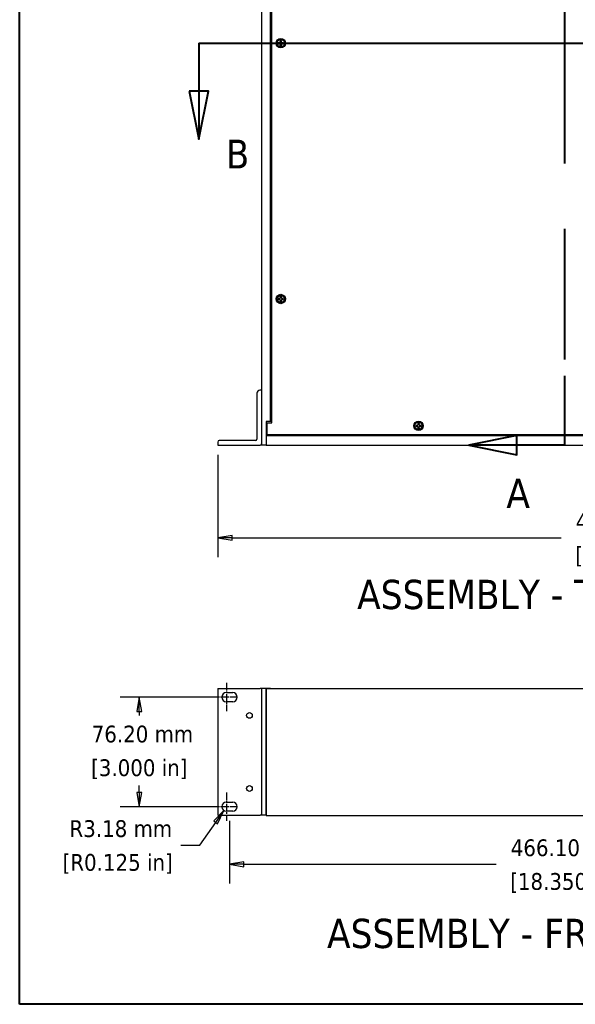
# Model space of a CAD drawing. Header units: millimetres. Extents: x 64 to 1798, y 64 to 1375.
# Tile 1 of 75: x 64 to 451, y 64 to 749. Entities that reach past the tile are written whole.
import ezdxf

# ---------------------------------------------------------------- set-up
doc = ezdxf.new("R2010")
doc.units = ezdxf.units.MM
doc.header["$LTSCALE"] = 6.666667
doc.linetypes.add('CHAIN', pattern=[0.7087, 0.4724, -0.0591, 0.1181, -0.0591])
doc.linetypes.add('DOUBLE_DASH_CHAIN', pattern=[1.2403, 0.6614, -0.0827, 0.1654, -0.0827, 0.1654, -0.0827])
for name, color, linetype, lineweight in [('Border (ANSI)', 7, 'Continuous', 40), ('Center Mark (ANSI)', 7, 'Continuous', 25), ('Dimension (ANSI)', 7, 'Continuous', 25), ('Section Line (ANSI)', 7, 'DOUBLE_DASH_CHAIN', 40), ('Symbol (ANSI)', 7, 'Continuous', 25), ('Visible (ANSI)', 7, 'Continuous', 25)]:
    doc.layers.add(name, color=color, linetype=linetype, lineweight=lineweight)
doc.styles.add('Note Text (ANSI)', font='tahoma.ttf')
doc.styles.add('Note Text (ANSI) - 3DA', font='tahoma.ttf')
doc.styles.add('Text Style66', font='tahoma.ttf')
doc.dimstyles.new('Default - mm (ANSI)', dxfattribs={"dimscale": 6.666667, "dimtxt": 1.75, "dimasz": 1.5, "dimexe": 2, "dimexo": 1, "dimgap": 0.8, "dimtad": 0, "dimtih": 1, "dimtoh": 1, "dimrnd": 1e-08, "dimzin": 0, "dimdsep": 46, "dimtxsty": 'Note Text (ANSI)', "dimblk": 'Filled-2', "dimcen": 0.09, "dimdle": 10, "dimclrd": 256, "dimclre": 256, "dimclrt": 256, "dimadec": 1, "dimazin": 0, "dimtfac": 1.741714, "dimtofl": 0, "dimtmove": 0, "dimatfit": 3, "dimldrblk": 'Filled-1', "dimfxl": 1, "dimtolj": 1, "dimtzin": 0, "dimlwd": -1, "dimlwe": -1, "dimarcsym": 0})

# ---------------------------------------------------------------- blocks, each defined once
blk = doc.blocks.new('Borders Default Border')
at = {"layer": 'Border (ANSI)', "flags": 128}
blk.add_lwpolyline([(9.65, 9.65), (9.65, 206.25), (269.75, 206.25), (269.75, 9.65), (9.65, 9.65)], dxfattribs=at)
blk = doc.blocks.new('2dTransSection0')
at = {"layer": 'Section Line (ANSI)', "linetype": 'Continuous'}
for p, q in [((61.51, 152.78), (56.51, 151.78)), ((61.51, 150.78), (61.51, 152.78)), ((61.51, 151.78), (56.51, 151.78)), ((56.51, 151.78), (61.51, 150.78)), ((66.51, 151.78), (61.51, 151.78)), ((66.51, 151.78), (66.51, 144.56)), ((66.51, 75.18), (66.51, 67.96)), ((61.51, 68.96), (56.51, 67.96)), ((61.51, 66.96), (61.51, 68.96)), ((61.51, 67.96), (56.51, 67.96)), ((56.51, 67.96), (61.51, 66.96)), ((66.51, 67.96), (61.51, 67.96))]:
    blk.add_line(p, q, dxfattribs=at)
at = {"layer": 'Section Line (ANSI)', "linetype": 'DOUBLE_DASH_CHAIN', "ltscale": 12.351448}
blk.add_line((66.51, 151.78), (66.51, 67.96), dxfattribs=at)
at = {"layer": 'Section Line (ANSI)', "linetype": 'Continuous', "flags": 128}
for points in [[(61.51, 152.78), (56.51, 151.78), (61.51, 150.78), (61.51, 152.78)], [(61.51, 68.96), (56.51, 67.96), (61.51, 66.96), (61.51, 68.96)]]:
    blk.add_lwpolyline(points, dxfattribs=at)
at = {"layer": 'Section Line (ANSI)'}
for points in [[(61.51, 152.78), (56.51, 151.78), (61.51, 150.78), (61.51, 152.78)], [(61.51, 68.96), (56.51, 67.96), (61.51, 66.96), (61.51, 68.96)]]:
    blk.add_solid(points, dxfattribs=at)
at = {"layer": 'Section Line (ANSI)', "char_height": 3.05, "attachment_point": 7, "style": 'Note Text (ANSI) - 3DA'}
for insert in [(57.54, 153.57), (60.43, 61.41)]:
    blk.add_mtext('A', dxfattribs=dict(at, insert=insert))
blk = doc.blocks.new('2dTransSection1')
at = {"layer": 'Section Line (ANSI)', "linetype": 'DOUBLE_DASH_CHAIN', "ltscale": 13.700486}
blk.add_line((28.35, 109.87), (105.21, 109.87), dxfattribs=at)
at = {"layer": 'Section Line (ANSI)', "linetype": 'Continuous'}
for p, q in [((28.35, 109.87), (37.24, 109.87)), ((28.35, 109.87), (28.35, 104.87)), ((96.32, 109.87), (105.21, 109.87)), ((105.21, 109.87), (105.21, 104.87)), ((27.35, 104.87), (28.35, 99.87)), ((29.35, 104.87), (27.35, 104.87)), ((28.35, 104.87), (28.35, 99.87)), ((28.35, 99.87), (29.35, 104.87)), ((104.21, 104.87), (105.21, 99.87)), ((106.21, 104.87), (104.21, 104.87)), ((105.21, 104.87), (105.21, 99.87)), ((105.21, 99.87), (106.21, 104.87))]:
    blk.add_line(p, q, dxfattribs=at)
at = {"layer": 'Section Line (ANSI)', "linetype": 'Continuous', "flags": 128}
for points in [[(27.35, 104.87), (28.35, 99.87), (29.35, 104.87), (27.35, 104.87)], [(104.21, 104.87), (105.21, 99.87), (106.21, 104.87), (104.21, 104.87)]]:
    blk.add_lwpolyline(points, dxfattribs=at)
at = {"layer": 'Section Line (ANSI)'}
for points in [[(27.35, 104.87), (28.35, 99.87), (29.35, 104.87), (27.35, 104.87)], [(104.21, 104.87), (105.21, 99.87), (106.21, 104.87), (104.21, 104.87)]]:
    blk.add_solid(points, dxfattribs=at)
at = {"layer": 'Section Line (ANSI)', "attachment_point": 7}
for insert, char_height, style in [((31.17, 96.81), 3, 'Text Style66'), ((100.65, 97.45), 3.05, 'Note Text (ANSI) - 3DA')]:
    blk.add_mtext('B', dxfattribs=dict(at, insert=insert, char_height=char_height, style=style))
blk = doc.blocks.new('Filled-2')
at = {"color": 0}
for p, q in [((0, 0), (-1, 0.167)), ((-1, 0.167), (-1, -0.167)), ((-1, 0), (0, 0)), ((-1, -0.167), (0, 0))]:
    blk.add_line(p, q, dxfattribs=at)
at = {"color": 0, "flags": 128}
blk.add_lwpolyline([(-1, -0.167), (0, 0), (-1, 0.167), (-1, -0.167)], dxfattribs=at)
at = {"color": 0}
blk.add_solid([(-1, -0.167), (0, 0), (-1, 0.167), (-1, -0.167)], dxfattribs=at)
blk = doc.blocks.new('*D9')
at = {"layer": 'Defpoints', "color": 0, "transparency": 16777216}
for p in [(202.08, 453.06), (684.69, 453.06), (684.69, 388.57)]:
    blk.add_point(p, dxfattribs=at)
at = {"layer": 'Dimension (ANSI)', "transparency": 16777216}
for p, q in [((202.08, 446.39), (202.08, 375.23)), ((684.69, 446.39), (684.69, 375.23)), ((212.08, 388.57), (441.05, 388.57)), ((674.69, 388.57), (536.35, 388.57))]:
    blk.add_line(p, q, dxfattribs=at)
at = {"layer": 'Dimension (ANSI)', "transparency": 16777216, "xscale": 10, "yscale": 10, "zscale": 10, "rotation": 180}
blk.add_blockref('Filled-2', (202.08, 388.57), dxfattribs=at)
at = {"layer": 'Dimension (ANSI)', "transparency": 16777216, "xscale": 10, "yscale": 10, "zscale": 10}
blk.add_blockref('Filled-2', (684.69, 388.57), dxfattribs=at)
at = {"layer": 'Dimension (ANSI)', "transparency": 16777216, "char_height": 11.6667, "attachment_point": 5, "style": 'Note Text (ANSI)'}
for s, insert in [('\\A1; 482.61 mm', (488.7, 400)), ('\\A1;[19.000 in]', (488.7, 375.6))]:
    blk.add_mtext(s, dxfattribs=dict(at, insert=insert))
blk = doc.blocks.new('Filled-1')
at = {"color": 0}
for p, q in [((0, 0), (-1, 0.333)), ((-1, 0.333), (-1, -0.333)), ((-1, 0), (0, 0)), ((-1, -0.333), (0, 0))]:
    blk.add_line(p, q, dxfattribs=at)
at = {"color": 0, "flags": 128}
blk.add_lwpolyline([(-1, -0.333), (0, 0), (-1, 0.333), (-1, -0.333)], dxfattribs=at)
at = {"color": 0}
blk.add_solid([(-1, -0.333), (0, 0), (-1, 0.333), (-1, -0.333)], dxfattribs=at)
blk = doc.blocks.new('*D19')
at = {"layer": 'Defpoints', "color": 0, "transparency": 16777216}
for p in [(210.34, 198.5), (676.44, 198.5), (210.34, 161.67)]:
    blk.add_point(p, dxfattribs=at)
at = {"layer": 'Dimension (ANSI)', "transparency": 16777216}
for p, q in [((210.34, 191.84), (210.34, 148.34)), ((676.44, 191.84), (676.44, 148.34)), ((220.34, 161.67), (395.78, 161.67)), ((666.44, 161.67), (491.09, 161.67))]:
    blk.add_line(p, q, dxfattribs=at)
at = {"layer": 'Dimension (ANSI)', "transparency": 16777216, "xscale": 10, "yscale": 10, "zscale": 10, "rotation": 180}
blk.add_blockref('Filled-2', (210.34, 161.67), dxfattribs=at)
at = {"layer": 'Dimension (ANSI)', "transparency": 16777216, "xscale": 10, "yscale": 10, "zscale": 10}
blk.add_blockref('Filled-2', (676.44, 161.67), dxfattribs=at)
at = {"layer": 'Dimension (ANSI)', "transparency": 16777216, "char_height": 11.6667, "attachment_point": 5, "style": 'Note Text (ANSI)'}
for s, insert in [('\\A1; 466.10 mm', (443.43, 173.07)), ('\\A1;[18.350 in]', (443.43, 148.7))]:
    blk.add_mtext(s, dxfattribs=dict(at, insert=insert))
blk = doc.blocks.new('*D20')
at = {"layer": 'Defpoints', "color": 0, "transparency": 16777216}
for p in [(206.35, 199.06), (208.15, 201.68)]:
    blk.add_point(p, dxfattribs=at)
at = {"layer": 'Dimension (ANSI)', "transparency": 16777216}
for p, q in [((189.71, 174.93), (200.68, 190.83)), ((176.43, 174.93), (189.71, 174.93))]:
    blk.add_line(p, q, dxfattribs=at)
at = {"layer": 'Dimension (ANSI)', "transparency": 16777216, "xscale": 10, "yscale": 10, "zscale": 10, "rotation": 55.42032298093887}
blk.add_blockref('Filled-2', (206.35, 199.06), dxfattribs=at)
at = {"layer": 'Dimension (ANSI)', "transparency": 16777216, "char_height": 11.6667, "attachment_point": 5, "style": 'Note Text (ANSI)'}
for s, insert in [('\\A1; R3.18 mm', (132.51, 186.36)), ('\\A1;[R0.125 in]', (132.51, 161.96))]:
    blk.add_mtext(s, dxfattribs=dict(at, insert=insert))
blk = doc.blocks.new('*D21')
at = {"layer": 'Defpoints', "color": 0, "transparency": 16777216}
for p in [(147.55, 277.88), (204.98, 277.88), (204.98, 201.68)]:
    blk.add_point(p, dxfattribs=at)
at = {"layer": 'Dimension (ANSI)', "transparency": 16777216}
for p, q in [((198.31, 277.88), (134.21, 277.88)), ((147.55, 267.88), (147.55, 265.1)), ((147.55, 211.68), (147.55, 216.35)), ((198.31, 201.68), (134.21, 201.68))]:
    blk.add_line(p, q, dxfattribs=at)
at = {"layer": 'Dimension (ANSI)', "transparency": 16777216, "xscale": 10, "yscale": 10, "zscale": 10}
for p, rotation in [((147.55, 277.88), 90), ((147.55, 201.68), 270)]:
    blk.add_blockref('Filled-2', p, dxfattribs=dict(at, rotation=rotation))
at = {"layer": 'Dimension (ANSI)', "transparency": 16777216, "char_height": 11.6667, "attachment_point": 5, "style": 'Note Text (ANSI)'}
for s, insert in [('\\A1; 76.20 mm', (147.55, 252.13)), ('\\A1;[3.000 in]', (147.55, 227.76))]:
    blk.add_mtext(s, dxfattribs=dict(at, insert=insert))

msp = doc.modelspace()

# ---------------------------------------------------------------- linework, layer by layer
at = {"layer": 'Center Mark (ANSI)', "linetype": 'CHAIN', "ltscale": 1.640088}
for p, q in [((208.1545, 287.7205), (208.1545, 268.0371)), ((208.1545, 211.5205), (208.1545, 191.8371))]:
    msp.add_line(p, q, dxfattribs=at)
at = {"layer": 'Center Mark (ANSI)', "linetype": 'CHAIN', "ltscale": 1.37552}
for p, q in [((214.8212, 277.8788), (198.3129, 277.8788)), ((214.8212, 201.6788), (198.3129, 201.6788))]:
    msp.add_line(p, q, dxfattribs=at)
at = {"layer": 'Visible (ANSI)'}
for p, q in [((232.5645, 1011.8376), (232.5645, 453.0576)), ((238.9145, 469.5576), (238.9145, 995.3376)), ((239.6688, 468.5289), (239.6688, 996.3663)), ((244.9092, 732.8066), (244.2094, 732.8066)), ((245.4041, 733.0116), (244.9092, 732.8066)), ((244.9257, 732.7239), (244.9092, 732.8066)), ((245.6091, 733.5064), (245.4041, 733.0116)), ((245.4993, 732.9163), (245.4041, 733.0116)), ((245.6091, 734.2063), (245.6091, 733.5064)), ((245.6917, 733.49), (245.6091, 733.5064)), ((246.2444, 733.49), (246.327, 733.5064)), ((246.327, 733.5064), (246.327, 734.2063)), ((246.532, 733.0116), (246.327, 733.5064)), ((246.4367, 732.9163), (246.532, 733.0116)), ((247.0269, 732.8066), (246.532, 733.0116)), ((247.0104, 732.7239), (247.0269, 732.8066)), ((247.7267, 732.8066), (247.0269, 732.8066)), ((244.2094, 732.0886), (244.9092, 732.0886)), ((244.9257, 732.1713), (244.9092, 732.0886)), ((244.9092, 732.0886), (245.4041, 731.8836)), ((245.4993, 731.9789), (245.4041, 731.8836)), ((245.4041, 731.8836), (245.6091, 731.3888)), ((245.6917, 731.4052), (245.6091, 731.3888)), ((245.6091, 731.3888), (245.6091, 730.6889)), ((246.2444, 731.4052), (246.327, 731.3888)), ((246.327, 731.3888), (246.532, 731.8836)), ((246.327, 730.6889), (246.327, 731.3888)), ((246.4367, 731.9789), (246.532, 731.8836)), ((246.532, 731.8836), (247.0269, 732.0886)), ((247.0104, 732.1713), (247.0269, 732.0886)), ((247.0269, 732.0886), (247.7267, 732.0886)), ((244.9092, 555.0066), (244.2094, 555.0066)), ((245.4041, 555.2116), (244.9092, 555.0066)), ((244.9257, 554.9239), (244.9092, 555.0066)), ((245.6091, 555.7064), (245.4041, 555.2116)), ((245.4993, 555.1163), (245.4041, 555.2116)), ((245.6091, 556.4063), (245.6091, 555.7064)), ((245.6917, 555.69), (245.6091, 555.7064)), ((246.2444, 555.69), (246.327, 555.7064)), ((246.327, 555.7064), (246.327, 556.4063)), ((246.532, 555.2116), (246.327, 555.7064)), ((246.4367, 555.1163), (246.532, 555.2116)), ((247.0269, 555.0066), (246.532, 555.2116)), ((247.0104, 554.9239), (247.0269, 555.0066)), ((247.7267, 555.0066), (247.0269, 555.0066)), ((244.2094, 554.2886), (244.9092, 554.2886)), ((244.9257, 554.3713), (244.9092, 554.2886)), ((244.9092, 554.2886), (245.4041, 554.0836)), ((245.4993, 554.1789), (245.4041, 554.0836)), ((245.4041, 554.0836), (245.6091, 553.5888)), ((245.6917, 553.6052), (245.6091, 553.5888)), ((245.6091, 553.5888), (245.6091, 552.8889)), ((246.2444, 553.6052), (246.327, 553.5888)), ((246.327, 553.5888), (246.532, 554.0836)), ((246.327, 552.8889), (246.327, 553.5888)), ((246.4367, 554.1789), (246.532, 554.0836)), ((246.532, 554.0836), (247.0269, 554.2886)), ((247.0104, 554.3713), (247.0269, 554.2886)), ((247.0269, 554.2886), (247.7267, 554.2886)), ((229.3895, 489.1576), (229.3895, 457.2326)), ((232.5645, 491.1576), (231.3895, 491.1576)), ((238.9145, 469.5576), (235.7395, 469.5576)), ((235.7395, 469.5576), (235.7395, 453.0576)), ((236.4938, 460.1469), (236.4938, 468.5289)), ((236.4938, 468.5289), (239.6688, 468.5289)), ((239.6688, 469.5576), (238.9145, 469.5576)), ((340.7307, 466.8051), (340.0309, 466.8051)), ((340.0309, 466.0871), (340.7307, 466.0871)), ((341.2256, 467.0101), (340.7307, 466.8051)), ((340.7472, 466.7224), (340.7307, 466.8051)), ((340.7472, 466.1698), (340.7307, 466.0871)), ((340.7307, 466.0871), (341.2256, 465.8821)), ((341.4306, 467.5049), (341.2256, 467.0101)), ((341.3208, 466.9148), (341.2256, 467.0101)), ((341.3208, 465.9774), (341.2256, 465.8821)), ((341.2256, 465.8821), (341.4306, 465.3873)), ((341.4306, 468.2048), (341.4306, 467.5049)), ((341.5132, 467.4885), (341.4306, 467.5049)), ((342.0659, 467.4885), (342.1485, 467.5049)), ((342.1485, 467.5049), (342.1485, 468.2048)), ((342.3535, 467.0101), (342.1485, 467.5049)), ((342.1485, 465.3873), (342.3535, 465.8821)), ((342.2582, 466.9148), (342.3535, 467.0101)), ((342.2582, 465.9774), (342.3535, 465.8821)), ((342.8484, 466.8051), (342.3535, 467.0101)), ((342.3535, 465.8821), (342.8484, 466.0871)), ((342.8319, 466.7224), (342.8484, 466.8051)), ((342.8319, 466.1698), (342.8484, 466.0871)), ((343.5482, 466.8051), (342.8484, 466.8051)), ((342.8484, 466.0871), (343.5482, 466.0871)), ((236.4938, 460.6776), (235.7395, 460.6776)), ((651.0395, 459.4076), (235.7395, 459.4076)), ((650.2852, 460.1469), (236.4938, 460.1469)), ((341.5132, 465.4037), (341.4306, 465.3873)), ((341.4306, 465.3873), (341.4306, 464.6874)), ((342.0659, 465.4037), (342.1485, 465.3873)), ((342.1485, 464.6874), (342.1485, 465.3873)), ((202.0845, 455.2326), (202.0845, 453.0576)), ((202.0845, 453.0576), (231.5645, 453.0576)), ((228.3895, 456.2326), (203.0845, 456.2326)), ((235.7395, 453.0576), (232.5645, 453.0576)), ((235.7395, 453.0576), (651.0395, 453.0576)), ((202.0845, 283.8438), (202.0845, 195.7138)), ((202.0845, 283.8438), (231.5645, 283.8438)), ((208.1545, 281.0538), (212.5245, 281.0538)), ((232.5645, 283.8438), (231.5645, 283.8438)), ((235.7395, 283.8622), (232.5645, 283.8622)), ((232.5645, 283.8622), (232.5645, 195.7242)), ((238.9145, 283.8622), (235.7395, 283.8622)), ((235.7395, 283.8622), (235.7395, 195.7242)), ((235.7395, 283.8491), (651.0395, 283.8491)), ((235.7395, 195.7111), (235.7395, 283.8491)), ((238.9145, 283.8491), (238.9145, 283.8622)), ((212.5245, 274.7038), (208.1545, 274.7038)), ((208.1545, 204.8538), (212.5245, 204.8538)), ((212.5245, 198.5038), (208.1545, 198.5038)), ((202.0845, 195.7138), (231.5645, 195.7138)), ((232.5645, 195.7138), (231.5645, 195.7138)), ((232.5645, 195.7242), (232.5645, 195.7138)), ((235.7395, 195.7242), (232.5645, 195.7242)), ((235.7395, 195.7111), (651.0395, 195.7111))]:
    msp.add_line(p, q, dxfattribs=at)
for centre, radius in [((245.968, 732.4476), 3.2512), ((245.968, 732.4476), 2.54), ((245.968, 554.6476), 3.2512), ((245.968, 554.6476), 2.54), ((341.7895, 466.4461), 3.2512), ((341.7895, 466.4461), 2.54), ((224.1825, 265.1788), 1.9939), ((224.1825, 214.3788), 1.9939)]:
    msp.add_circle(centre, radius, dxfattribs=at)
for centre, radius, start, end in [((245.968, 732.4476), 1.7949, 168.463041, 191.536959), ((245.968, 732.4476), 1.7483, 168.6603846, 191.3396154), ((245.968, 732.4476), 1.7949, 78.463041, 101.536959), ((245.968, 732.4476), 1.7483, 78.6603846, 101.3396154), ((245.968, 732.4476), 1.7483, 348.6603846, 11.3396154), ((245.968, 732.4476), 1.7949, 348.463041, 11.536959), ((245.968, 732.4476), 1.7949, 258.463041, 281.536959), ((245.968, 732.4476), 1.7483, 258.6603846, 281.3396154), ((245.968, 554.6476), 1.7949, 168.463041, 191.536959), ((245.968, 554.6476), 1.7483, 168.6603846, 191.3396154), ((245.968, 554.6476), 1.7949, 78.463041, 101.536959), ((245.968, 554.6476), 1.7483, 78.6603846, 101.3396154), ((245.968, 554.6476), 1.7483, 348.6603846, 11.3396154), ((245.968, 554.6476), 1.7949, 348.463041, 11.536959), ((245.968, 554.6476), 1.7949, 258.463041, 281.536959), ((245.968, 554.6476), 1.7483, 258.6603846, 281.3396154), ((231.3895, 489.1576), 2, 90, 180), ((341.7895, 466.4461), 1.7949, 168.463041, 191.536959), ((341.7895, 466.4461), 1.7483, 168.6603846, 191.3396154), ((341.7895, 466.4461), 1.7949, 78.463041, 101.536959), ((341.7895, 466.4461), 1.7483, 78.6603846, 101.3396154), ((341.7895, 466.4461), 1.7483, 348.6603846, 11.3396154), ((341.7895, 466.4461), 1.7949, 348.463041, 11.536959), ((341.7895, 466.4461), 1.7949, 258.463041, 281.536959), ((341.7895, 466.4461), 1.7483, 258.6603846, 281.3396154), ((203.0845, 455.2326), 1, 90, 180), ((228.3895, 457.2326), 1, 270, 0), ((231.5645, 454.0576), 1, 270, 0), ((208.1545, 277.8788), 3.175, 90, 270), ((212.5245, 277.8788), 3.175, 270, 90), ((208.1545, 201.6788), 3.175, 90, 270), ((212.5245, 201.6788), 3.175, 270, 90)]:
    msp.add_arc(centre, radius, start, end, dxfattribs=at)
for points, weights in [([(244.2539, 732.7914), (244.2319, 732.7989), (244.2094, 732.8066)], [1.01218915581, 1.01172679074, 1.01110160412]), ([(244.2539, 732.7914), (244.6703, 732.7494), (244.9257, 732.7239)], [1.53696783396, 1.9683578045, 2.37346205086]), ([(244.9257, 732.7239), (245.2879, 732.8391), (245.4993, 732.9163)], [2.07391766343, 2.6044802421, 2.81776863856]), ([(245.4993, 732.9163), (245.5766, 733.1277), (245.6917, 733.49)], [2.81776863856, 2.60448024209, 2.07391766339]), ([(245.6243, 734.1618), (245.6168, 734.1837), (245.6091, 734.2063)], [1.01218915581, 1.01172679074, 1.01110160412]), ([(245.6917, 733.49), (245.6662, 733.7453), (245.6243, 734.1618)], [2.37346205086, 1.9683578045, 1.53696783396]), ([(246.3118, 734.1618), (246.2699, 733.7453), (246.2444, 733.49)], [1.53696783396, 1.9683578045, 2.37346205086]), ([(246.2444, 733.49), (246.3595, 733.1277), (246.4367, 732.9163)], [2.07391766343, 2.6044802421, 2.81776863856]), ([(246.3118, 734.1618), (246.3193, 734.1837), (246.327, 734.2063)], [1.01218915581, 1.01172679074, 1.01110160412]), ([(246.4367, 732.9163), (246.6482, 732.8391), (247.0104, 732.7239)], [2.81776863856, 2.60448024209, 2.07391766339]), ([(247.0104, 732.7239), (247.2657, 732.7494), (247.6822, 732.7914)], [2.37346205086, 1.9683578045, 1.53696783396]), ([(247.6822, 732.7914), (247.7042, 732.7989), (247.7267, 732.8066)], [1.01218915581, 1.01172679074, 1.01110160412]), ([(244.2539, 732.1039), (244.2319, 732.0963), (244.2094, 732.0886)], [1.01218915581, 1.01172679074, 1.01110160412]), ([(244.9257, 732.1713), (244.6703, 732.1458), (244.2539, 732.1039)], [2.37346205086, 1.9683578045, 1.53696783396]), ([(245.4993, 731.9789), (245.2879, 732.0562), (244.9257, 732.1713)], [2.81776863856, 2.60448024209, 2.07391766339]), ([(245.6917, 731.4052), (245.5766, 731.7675), (245.4993, 731.9789)], [2.07391766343, 2.6044802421, 2.81776863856]), ([(245.6243, 730.7335), (245.6168, 730.7115), (245.6091, 730.6889)], [1.01218915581, 1.01172679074, 1.01110160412]), ([(245.6243, 730.7335), (245.6662, 731.1499), (245.6917, 731.4052)], [1.53696783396, 1.9683578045, 2.37346205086]), ([(246.4367, 731.9789), (246.3595, 731.7675), (246.2444, 731.4052)], [2.81776863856, 2.6044802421, 2.07391766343]), ([(246.2444, 731.4052), (246.2699, 731.1499), (246.3118, 730.7335)], [2.37346205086, 1.9683578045, 1.53696783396]), ([(246.3118, 730.7335), (246.3193, 730.7115), (246.327, 730.6889)], [1.01218915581, 1.01172679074, 1.01110160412]), ([(247.0104, 732.1713), (246.6482, 732.0562), (246.4367, 731.9789)], [2.07391766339, 2.60448024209, 2.81776863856]), ([(247.6822, 732.1039), (247.2657, 732.1458), (247.0104, 732.1713)], [1.53696783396, 1.9683578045, 2.37346205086]), ([(247.6822, 732.1039), (247.7042, 732.0963), (247.7267, 732.0886)], [1.01218915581, 1.01172679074, 1.01110160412]), ([(244.2539, 554.9914), (244.2319, 554.9989), (244.2094, 555.0066)], [1.01218915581, 1.01172679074, 1.01110160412]), ([(244.2539, 554.9914), (244.6703, 554.9494), (244.9257, 554.9239)], [1.53696783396, 1.9683578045, 2.37346205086]), ([(244.9257, 554.9239), (245.2879, 555.0391), (245.4993, 555.1163)], [2.07391766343, 2.6044802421, 2.81776863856]), ([(245.4993, 555.1163), (245.5766, 555.3277), (245.6917, 555.69)], [2.81776863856, 2.60448024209, 2.07391766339]), ([(245.6243, 556.3618), (245.6168, 556.3837), (245.6091, 556.4063)], [1.01218915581, 1.01172679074, 1.01110160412]), ([(245.6917, 555.69), (245.6662, 555.9453), (245.6243, 556.3618)], [2.37346205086, 1.9683578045, 1.53696783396]), ([(246.3118, 556.3618), (246.2699, 555.9453), (246.2444, 555.69)], [1.53696783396, 1.9683578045, 2.37346205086]), ([(246.2444, 555.69), (246.3595, 555.3277), (246.4367, 555.1163)], [2.07391766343, 2.6044802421, 2.81776863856]), ([(246.3118, 556.3618), (246.3193, 556.3837), (246.327, 556.4063)], [1.01218915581, 1.01172679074, 1.01110160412]), ([(246.4367, 555.1163), (246.6482, 555.0391), (247.0104, 554.9239)], [2.81776863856, 2.60448024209, 2.07391766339]), ([(247.0104, 554.9239), (247.2657, 554.9494), (247.6822, 554.9914)], [2.37346205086, 1.9683578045, 1.53696783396]), ([(247.6822, 554.9914), (247.7042, 554.9989), (247.7267, 555.0066)], [1.01218915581, 1.01172679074, 1.01110160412]), ([(244.2539, 554.3039), (244.2319, 554.2963), (244.2094, 554.2886)], [1.01218915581, 1.01172679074, 1.01110160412]), ([(244.9257, 554.3713), (244.6703, 554.3458), (244.2539, 554.3039)], [2.37346205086, 1.9683578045, 1.53696783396]), ([(245.4993, 554.1789), (245.2879, 554.2562), (244.9257, 554.3713)], [2.81776863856, 2.60448024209, 2.07391766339]), ([(245.6917, 553.6052), (245.5766, 553.9675), (245.4993, 554.1789)], [2.07391766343, 2.6044802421, 2.81776863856]), ([(245.6243, 552.9335), (245.6168, 552.9115), (245.6091, 552.8889)], [1.01218915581, 1.01172679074, 1.01110160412]), ([(245.6243, 552.9335), (245.6662, 553.3499), (245.6917, 553.6052)], [1.53696783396, 1.9683578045, 2.37346205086]), ([(246.4367, 554.1789), (246.3595, 553.9675), (246.2444, 553.6052)], [2.81776863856, 2.6044802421, 2.07391766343]), ([(246.2444, 553.6052), (246.2699, 553.3499), (246.3118, 552.9335)], [2.37346205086, 1.9683578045, 1.53696783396]), ([(246.3118, 552.9335), (246.3193, 552.9115), (246.327, 552.8889)], [1.01218915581, 1.01172679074, 1.01110160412]), ([(247.0104, 554.3713), (246.6482, 554.2562), (246.4367, 554.1789)], [2.07391766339, 2.60448024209, 2.81776863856]), ([(247.6822, 554.3039), (247.2657, 554.3458), (247.0104, 554.3713)], [1.53696783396, 1.9683578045, 2.37346205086]), ([(247.6822, 554.3039), (247.7042, 554.2963), (247.7267, 554.2886)], [1.01218915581, 1.01172679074, 1.01110160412]), ([(340.0754, 466.7899), (340.0534, 466.7974), (340.0309, 466.8051)], [1.01218915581, 1.01172679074, 1.01110160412]), ([(340.0754, 466.1024), (340.0534, 466.0948), (340.0309, 466.0871)], [1.01218915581, 1.01172679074, 1.01110160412]), ([(340.0754, 466.7899), (340.4918, 466.7479), (340.7472, 466.7224)], [1.53696783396, 1.9683578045, 2.37346205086]), ([(340.7472, 466.1698), (340.4918, 466.1443), (340.0754, 466.1024)], [2.37346205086, 1.9683578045, 1.53696783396]), ([(340.7472, 466.7224), (341.1094, 466.8376), (341.3208, 466.9148)], [2.07391766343, 2.6044802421, 2.81776863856]), ([(341.3208, 465.9774), (341.1094, 466.0547), (340.7472, 466.1698)], [2.81776863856, 2.60448024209, 2.07391766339]), ([(341.3208, 466.9148), (341.3981, 467.1262), (341.5132, 467.4885)], [2.81776863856, 2.60448024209, 2.07391766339]), ([(341.5132, 465.4037), (341.3981, 465.766), (341.3208, 465.9774)], [2.07391766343, 2.6044802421, 2.81776863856]), ([(341.4458, 468.1603), (341.4383, 468.1822), (341.4306, 468.2048)], [1.01218915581, 1.01172679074, 1.01110160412]), ([(341.5132, 467.4885), (341.4877, 467.7438), (341.4458, 468.1603)], [2.37346205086, 1.9683578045, 1.53696783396]), ([(342.1333, 468.1603), (342.0914, 467.7438), (342.0659, 467.4885)], [1.53696783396, 1.9683578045, 2.37346205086]), ([(342.0659, 467.4885), (342.181, 467.1262), (342.2582, 466.9148)], [2.07391766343, 2.6044802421, 2.81776863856]), ([(342.2582, 465.9774), (342.181, 465.766), (342.0659, 465.4037)], [2.81776863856, 2.6044802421, 2.07391766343]), ([(342.1333, 468.1603), (342.1408, 468.1822), (342.1485, 468.2048)], [1.01218915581, 1.01172679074, 1.01110160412]), ([(342.2582, 466.9148), (342.4697, 466.8376), (342.8319, 466.7224)], [2.81776863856, 2.60448024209, 2.07391766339]), ([(342.8319, 466.1698), (342.4697, 466.0547), (342.2582, 465.9774)], [2.07391766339, 2.60448024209, 2.81776863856]), ([(342.8319, 466.7224), (343.0872, 466.7479), (343.5037, 466.7899)], [2.37346205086, 1.9683578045, 1.53696783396]), ([(343.5037, 466.1024), (343.0872, 466.1443), (342.8319, 466.1698)], [1.53696783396, 1.9683578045, 2.37346205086]), ([(343.5037, 466.7899), (343.5257, 466.7974), (343.5482, 466.8051)], [1.01218915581, 1.01172679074, 1.01110160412]), ([(343.5037, 466.1024), (343.5257, 466.0948), (343.5482, 466.0871)], [1.01218915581, 1.01172679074, 1.01110160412]), ([(341.4458, 464.732), (341.4383, 464.71), (341.4306, 464.6874)], [1.01218915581, 1.01172679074, 1.01110160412]), ([(341.4458, 464.732), (341.4877, 465.1484), (341.5132, 465.4037)], [1.53696783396, 1.9683578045, 2.37346205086]), ([(342.0659, 465.4037), (342.0914, 465.1484), (342.1333, 464.732)], [2.37346205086, 1.9683578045, 1.53696783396]), ([(342.1333, 464.732), (342.1408, 464.71), (342.1485, 464.6874)], [1.01218915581, 1.01172679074, 1.01110160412])]:
    msp.add_rational_spline(points, weights, degree=2, dxfattribs=at)

# ---------------------------------------------------------------- block references
at = {"xscale": 6.666666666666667, "yscale": 6.666666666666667, "zscale": 6.666666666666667}
msp.add_blockref('Borders Default Border', (0, 0), dxfattribs=at)
at = {"layer": 'Section Line (ANSI)', "xscale": 6.666666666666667, "yscale": 6.666666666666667, "zscale": 6.666666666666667}
for name in ['2dTransSection0', '2dTransSection1']:
    msp.add_blockref(name, (0, 0), dxfattribs=at)

# ---------------------------------------------------------------- texts
at = {"layer": 'Symbol (ANSI)', "char_height": 20.32, "attachment_point": 7, "style": 'Note Text (ANSI) - 3DA'}
for s, insert in [('ASSEMBLY - TOP VIEW', (299.0718, 338.7201)), ('ASSEMBLY - FRONT VIEW', (278.1351, 103.0886))]:
    msp.add_mtext(s, dxfattribs=dict(at, insert=insert))

# ---------------------------------------------------------------- dimensions: what is measured, and where the dimension line sits
at = {"layer": 'Dimension (ANSI)'}
for base, p1, p2, angle, text, override, picture, middle in [((684.6945, 388.5659), (202.0845, 453.0576), (684.6945, 453.0576), 180, ' <> mm\\X[19.000 in]', {"dimgap": 0.8, "dimtih": 0, "dimtoh": 0, "dimdec": 2, "dimpost": '', "dimtol": 0, "dimlim": 0, "dimtp": 0, "dimtm": 0, "dimtdec": 2, "dimatfit": 1}, '*D9', (488.7019, 388.5659)), ((147.5467, 277.8788), (204.9795, 201.6788), (204.9795, 277.8788), 90, ' <> mm\\X[3.000 in]', {"dimgap": 0.8, "dimdec": 2, "dimpost": '', "dimtol": 0, "dimlim": 0, "dimtp": 0, "dimtm": 0, "dimtdec": 2, "dimatfit": 1}, '*D21', (147.5467, 240.7237)), ((210.3395, 161.6693), (676.4395, 198.5038), (210.3395, 198.5038), 180, ' <> mm\\X[18.350 in]', {"dimgap": 0.8, "dimtih": 0, "dimtoh": 0, "dimdec": 2, "dimpost": '', "dimtol": 0, "dimlim": 0, "dimtp": 0, "dimtm": 0, "dimtdec": 2, "dimatfit": 1}, '*D19', (443.4345, 161.6693))]:
    dim = msp.add_linear_dim(base=base, p1=p1, p2=p2, angle=angle, text=text, dimstyle='Default - mm (ANSI)', override=override, dxfattribs=at)
    dim.commit()
    dim.dimension.update_dxf_attribs({"geometry": picture, "text_midpoint": middle, "dimtype": 160})
dim = msp.add_radius_dim(center=(208.1545, 201.6788), mpoint=(206.3526, 199.0647), text=' <> mm\\X[R0.125 in]', dimstyle='Default - mm (ANSI)', override={"dimgap": 0.8, "dimdec": 2, "dimlfac": 1, "dimpost": '', "dimcen": 0, "dimtol": 0, "dimlim": 0, "dimtp": 0, "dimtm": 0, "dimtdec": 2}, dxfattribs=at)
dim.commit()
dim.dimension.update_dxf_attribs({"geometry": '*D20', "text_midpoint": (132.5074, 174.928), "dimtype": 164})

doc.saveas('drawing.dxf')
